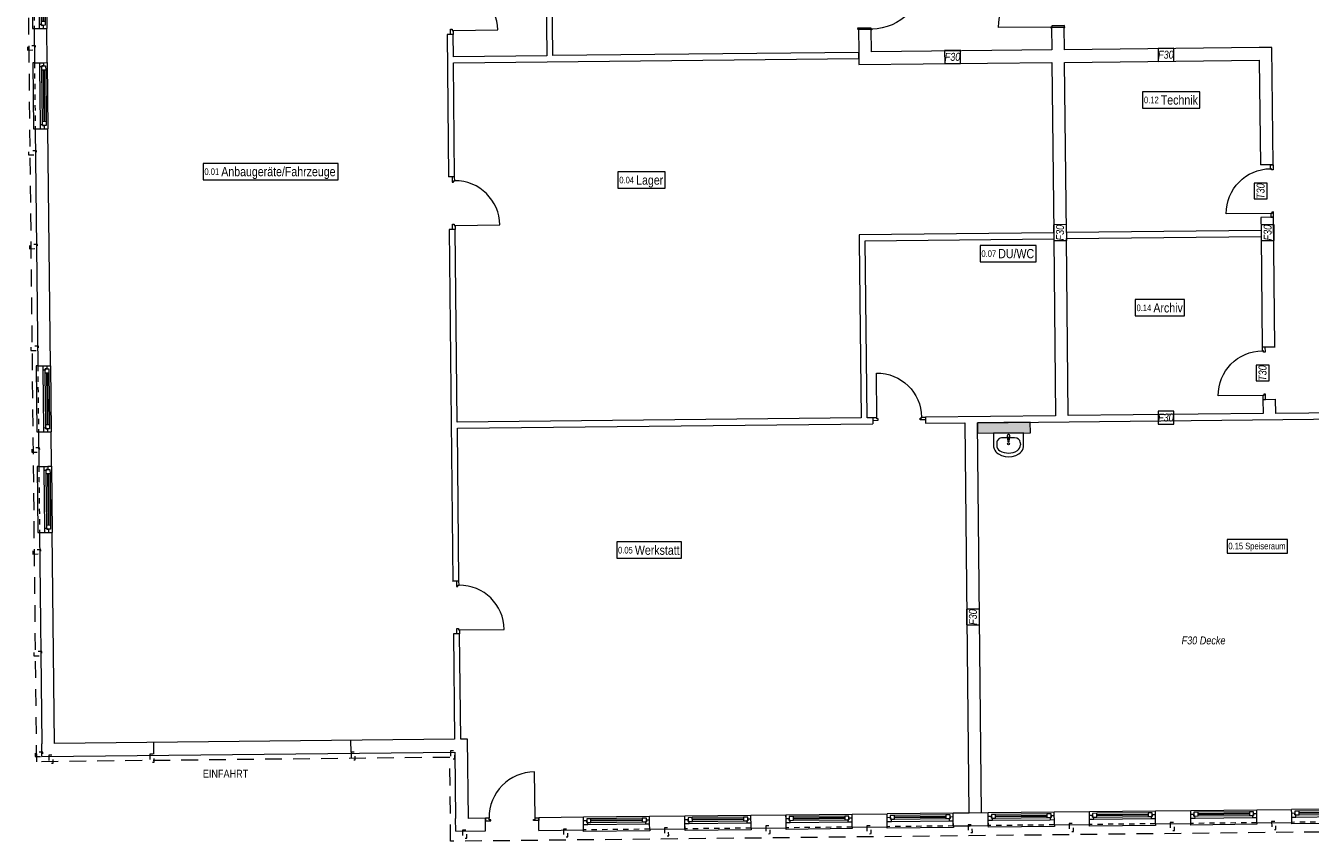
# Model space of a CAD drawing. Header units: metres. Extents: x -80 to 1923, y -189 to 69.
# Tile 32 of 256: x 851 to 876, y 14 to 29. Entities that reach past the tile are written whole.
import ezdxf

# ---------------------------------------------------------------- set-up
doc = ezdxf.new("R2010")
doc.units = ezdxf.units.M
doc.header["$MEASUREMENT"] = 0
for name, pattern in [('Strichlinie eng', [0.115, 0.075, -0.04]), ('Strichlinie_ lang', [0.529167, 0.3175, -0.211667]), ('Untersicht', [0.1, 0.075, -0.025])]:
    doc.linetypes.add(name, pattern=pattern)
for name, color, linetype in [('00 Linien_Kreise_Splines', 7, 'Continuous'), ('00 Überdachte Pausenhalle', 7, 'Continuous'), ('10 Stütze Holz', 7, 'Continuous'), ('10 Wand außen', 7, 'Continuous'), ('10 Wand innen', 7, 'Continuous'), ('50 Sanitäreinrichtung', 7, 'Continuous'), ('80 Raum', 7, 'Continuous'), ('97 Brandschutz', 7, 'Continuous'), ('Abbruch_80 Raumbez Abbruch 50stel', 7, 'Continuous')]:
    doc.layers.add(name, color=color, linetype=linetype)
doc.styles.add('ERSTELLTER_STIL_2', font='ARIALN.TTF')
doc.styles.add('ERSTELLTER_STIL_5', font='ARIALN.TTF')

# ---------------------------------------------------------------- blocks, each defined once
blk = doc.blocks.new('1-Flügelfenster 27')
at = {"layer": '10 Wand außen', "color": 7, "linetype": 'Continuous', "lineweight": 9}
for p, q in [((-0.625, 0.07), (0.625, 0.07)), ((-0.625, 0), (-0.625, 0.07)), ((-0.625, -0.07), (-0.625, 0)), ((-0.625, -0.07), (-0.625, 0)), ((0.625, 0), (0.625, 0.07)), ((0.625, -0.07), (0.625, 0)), ((0.625, -0.07), (0.625, 0)), ((-0.625, -0.17), (-0.625, -0.07)), ((-0.625, -0.17), (-0.625, -0.2)), ((-0.625, -0.2), (0.625, -0.2)), ((0.625, -0.17), (0.625, -0.07)), ((0.625, -0.2), (0.625, -0.17))]:
    blk.add_line(p, q, dxfattribs=at)
at = {"layer": '10 Wand außen', "color": 7, "linetype": 'Continuous', "lineweight": 13}
for p, q in [((-0.625, 0), (-0.565, 0)), ((-0.565, -0.03), (-0.565, 0.04)), ((-0.565, 0.04), (-0.485, 0.04)), ((-0.565, 0), (-0.565, -0.03)), ((-0.485, 0.04), (0.485, 0.04)), ((-0.485, 0.04), (-0.485, -0.03)), ((-0.485, 0.01), (0.485, 0.01)), ((0.485, -0.03), (0.485, 0.04)), ((0.485, 0.04), (0.565, 0.04)), ((0.565, 0.04), (0.565, -0.03)), ((0.565, -0.03), (0.565, 0)), ((0.565, 0), (0.625, 0)), ((-0.545, -0.07), (-0.625, -0.07)), ((-0.565, -0.03), (-0.545, -0.03)), ((-0.485, -0.03), (-0.565, -0.03)), ((-0.545, -0.03), (-0.545, -0.07)), ((0.545, -0.07), (-0.545, -0.07)), ((0.485, 0), (-0.485, 0)), ((0.485, -0.03), (-0.485, -0.03)), ((0.565, -0.03), (0.485, -0.03)), ((0.545, -0.07), (0.545, -0.03)), ((0.545, -0.03), (0.565, -0.03)), ((0.625, -0.07), (0.545, -0.07))]:
    blk.add_line(p, q, dxfattribs=at)
at = {"layer": '10 Wand außen', "color": 7, "linetype": 'Strichlinie eng', "lineweight": 9}
blk.add_line((-0.625, -0.17), (0.625, -0.17), dxfattribs=at)
blk = doc.blocks.new('Eingang 01 1-Fl 27')
at = {"layer": '10 Wand außen', "color": 7, "linetype": 'Continuous', "lineweight": 13}
for p, q in [((0.435, 0), (0.435, 0.87)), ((-0.435, 0), (-0.505, 0)), ((-0.505, 0), (-0.505, -0.05)), ((-0.435, -0.03), (-0.435, 0)), ((0.435, -0.03), (0.435, 0)), ((0.435, 0), (0.505, 0)), ((0.505, 0), (0.505, -0.05)), ((-0.505, -0.05), (-0.405, -0.05)), ((-0.405, -0.03), (-0.435, -0.03)), ((-0.405, -0.05), (-0.405, -0.03)), ((0.405, -0.05), (0.405, -0.03)), ((0.405, -0.03), (0.435, -0.03)), ((0.505, -0.05), (0.405, -0.05))]:
    blk.add_line(p, q, dxfattribs=at)
at = {"layer": '10 Wand außen', "color": 7, "linetype": 'Continuous', "lineweight": 9}
for p, q in [((-0.505, -0.05), (-0.505, 0)), ((-0.505, -0.05), (-0.505, 0)), ((0.505, -0.05), (0.505, 0)), ((0.505, -0.05), (0.505, 0)), ((-0.505, -0.24), (-0.505, -0.05)), ((0.505, -0.24), (0.505, -0.05))]:
    blk.add_line(p, q, dxfattribs=at)
blk.add_arc((0.435, 0), 0.87, 90, 180, dxfattribs=at)
blk = doc.blocks.new('Blockrahmentür 1-Fl 27_24')
at = {"layer": '10 Wand innen', "color": 7, "linetype": 'Continuous', "lineweight": 13}
for p, q in [((0.4225, 0), (0.4225, 0.845)), ((-0.4225, 0), (-0.4975, 0)), ((-0.4975, 0), (-0.4975, -0.05)), ((-0.4225, -0.02), (-0.4225, 0)), ((0.4225, -0.02), (0.4225, 0)), ((0.4225, 0), (0.4975, 0)), ((0.4975, 0), (0.4975, -0.05)), ((-0.4975, -0.05), (-0.3975, -0.05)), ((-0.3975, -0.02), (-0.4225, -0.02)), ((-0.3975, -0.05), (-0.3975, -0.02)), ((0.3975, -0.05), (0.3975, -0.02)), ((0.3975, -0.02), (0.4225, -0.02)), ((0.4975, -0.05), (0.3975, -0.05))]:
    blk.add_line(p, q, dxfattribs=at)
at = {"layer": '10 Wand innen', "color": 7, "linetype": 'Continuous', "lineweight": 9}
for p, q in [((-0.4975, 0), (-0.4975, -0.05)), ((-0.4975, 0), (-0.4975, -0.05)), ((0.4975, 0), (0.4975, -0.05)), ((0.4975, 0), (0.4975, -0.05)), ((-0.4975, -0.05), (-0.4975, -0.115)), ((0.4975, -0.05), (0.4975, -0.115))]:
    blk.add_line(p, q, dxfattribs=at)
blk.add_arc((0.4225, 0), 0.845, 90, 180, dxfattribs=at)
blk = doc.blocks.new('Blockrahmentür 1-Fl 27_26')
at = {"layer": '10 Wand innen', "color": 7, "linetype": 'Continuous', "lineweight": 13}
for p, q in [((0.495, -0.01), (0.495, 0.98)), ((-0.495, -0.01), (-0.5075, -0.01)), ((-0.5075, -0.01), (-0.5075, -0.02)), ((-0.5075, -0.02), (-0.4975, -0.02)), ((-0.4975, -0.02), (-0.4975, -0.26)), ((-0.495, -0.03), (-0.495, -0.01)), ((-0.47, -0.03), (-0.495, -0.03)), ((-0.47, -0.27), (-0.47, -0.03)), ((0.47, -0.27), (0.47, -0.03)), ((0.47, -0.03), (0.495, -0.03)), ((0.495, -0.03), (0.495, -0.01)), ((0.495, -0.01), (0.5075, -0.01)), ((0.5075, -0.02), (0.4975, -0.02)), ((0.4975, -0.02), (0.4975, -0.26)), ((0.5075, -0.01), (0.5075, -0.02)), ((-0.4975, -0.26), (-0.5075, -0.26)), ((-0.5075, -0.26), (-0.5075, -0.27)), ((-0.5075, -0.27), (-0.47, -0.27)), ((0.5075, -0.27), (0.47, -0.27)), ((0.4975, -0.26), (0.5075, -0.26)), ((0.5075, -0.26), (0.5075, -0.27))]:
    blk.add_line(p, q, dxfattribs=at)
at = {"layer": '10 Wand innen', "color": 7, "linetype": 'Continuous', "lineweight": 9}
for p, q in [((-0.4975, -0.26), (-0.4975, -0.02)), ((-0.4975, -0.26), (-0.4975, -0.02)), ((0.4975, -0.26), (0.4975, -0.02)), ((0.4975, -0.26), (0.4975, -0.02))]:
    blk.add_line(p, q, dxfattribs=at)
blk.add_arc((0.495, -0.01), 0.99, 90, 180, dxfattribs=at)
blk = doc.blocks.new('Blockrahmentür 1-Fl 27_27')
at = {"layer": '10 Wand innen', "color": 7, "linetype": 'Continuous', "lineweight": 13}
for p, q in [((0.4225, 0), (0.4225, 0.845)), ((-0.4225, 0), (-0.4975, 0)), ((-0.4975, 0), (-0.4975, -0.05)), ((-0.4225, -0.02), (-0.4225, 0)), ((0.4225, -0.02), (0.4225, 0)), ((0.4225, 0), (0.4975, 0)), ((0.4975, 0), (0.4975, -0.05)), ((-0.4975, -0.05), (-0.3975, -0.05)), ((-0.3975, -0.02), (-0.4225, -0.02)), ((-0.3975, -0.05), (-0.3975, -0.02)), ((0.3975, -0.05), (0.3975, -0.02)), ((0.3975, -0.02), (0.4225, -0.02)), ((0.4975, -0.05), (0.3975, -0.05))]:
    blk.add_line(p, q, dxfattribs=at)
at = {"layer": '10 Wand innen', "color": 7, "linetype": 'Continuous', "lineweight": 9}
for p, q in [((-0.4975, 0), (-0.4975, -0.05)), ((-0.4975, 0), (-0.4975, -0.05)), ((0.4975, 0), (0.4975, -0.05)), ((0.4975, 0), (0.4975, -0.05)), ((-0.4975, -0.05), (-0.4975, -0.24)), ((0.4975, -0.05), (0.4975, -0.24))]:
    blk.add_line(p, q, dxfattribs=at)
blk.add_arc((0.4225, 0), 0.845, 90, 180, dxfattribs=at)
blk = doc.blocks.new('Blockrahmentür 1-Fl 27_28')
at = {"layer": '10 Wand innen', "color": 7, "linetype": 'Continuous', "lineweight": 13}
for p, q in [((0.4225, 0), (0.4225, 0.845)), ((-0.4225, 0), (-0.4975, 0)), ((-0.4975, 0), (-0.4975, -0.05)), ((-0.4225, -0.02), (-0.4225, 0)), ((0.4225, -0.02), (0.4225, 0)), ((0.4225, 0), (0.4975, 0)), ((0.4975, 0), (0.4975, -0.05)), ((-0.4975, -0.05), (-0.3975, -0.05)), ((-0.3975, -0.02), (-0.4225, -0.02)), ((-0.3975, -0.05), (-0.3975, -0.02)), ((0.3975, -0.05), (0.3975, -0.02)), ((0.3975, -0.02), (0.4225, -0.02)), ((0.4975, -0.05), (0.3975, -0.05))]:
    blk.add_line(p, q, dxfattribs=at)
at = {"layer": '10 Wand innen', "color": 7, "linetype": 'Continuous', "lineweight": 9}
for p, q in [((-0.4975, 0), (-0.4975, 0.19)), ((-0.4975, -0.05), (-0.4975, 0)), ((-0.4975, -0.05), (-0.4975, 0)), ((0.4975, 0), (0.4975, 0.19)), ((0.4975, -0.05), (0.4975, 0)), ((0.4975, -0.05), (0.4975, 0))]:
    blk.add_line(p, q, dxfattribs=at)
blk.add_arc((0.4225, 0), 0.845, 90, 180, dxfattribs=at)
blk = doc.blocks.new('Waschbecken 01 27_2')
at = {"layer": '50 Sanitäreinrichtung', "color": 7, "linetype": 'Continuous', "lineweight": 9}
for p, q in [((-0.223, -0.183), (-0.223, -0.229)), ((0.113, -0.092), (-0.113, -0.092)), ((-0.014, -0.097), (-0.014, -0.082)), ((-0.014, -0.082), (0.014, -0.082)), ((0.014, -0.082), (0.014, -0.097)), ((0.223, -0.183), (0.223, -0.229))]:
    blk.add_line(p, q, dxfattribs=at)
at = {"layer": '50 Sanitäreinrichtung', "color": 7, "linetype": 'Continuous', "lineweight": 9, "flags": 128}
blk.add_lwpolyline([(-0.285, 0), (-0.285, -0.229), (-0.282, -0.263), (-0.274, -0.295), (-0.261, -0.326), (-0.243, -0.353), (-0.221, -0.377), (-0.195, -0.396), (-0.133, -0.426), (-0.067, -0.444), (0, -0.45), (0.067, -0.444), (0.133, -0.426), (0.195, -0.396), (0.221, -0.377), (0.243, -0.353), (0.261, -0.326), (0.274, -0.295), (0.282, -0.263), (0.285, -0.229), (0.285, 0)], close=True, dxfattribs=at)
blk.add_lwpolyline([(-0.025, -0.057), (-0.021, -0.099, 0.12102), (-0.018, -0.109), (-0.011, -0.162, 0.882566), (0.011, -0.162), (0.018, -0.109, 0.12102), (0.021, -0.099), (0.025, -0.057, 1)], format="xyb", close=True, dxfattribs=at)
at = {"layer": '50 Sanitäreinrichtung', "color": 7, "linetype": 'Continuous', "lineweight": 9}
blk.add_circle((0, -0.207), 0.0175, dxfattribs=at)
for radius, start, end in [(0.0211, 212.771, 327.229), (0.0136, 180, 0)]:
    blk.add_arc((0, -0.097), radius, start, end, dxfattribs=at)
for centre, major_axis, ratio, start_param, end_param in [((-0.113, -0.183), (0.11, 0), 0.82489, 1.570796, 3.141593), ((-0.113, -0.229), (0, 0.121), 0.908696, 1.570796, 2.644618), ((0.113, -0.183), (0.11, 0), 0.82489, 0, 1.570796), ((0.113, -0.229), (0, 0.121), 0.908696, 3.638567, 4.712389), ((0, 0), (0, 0.382), 0.908696, 2.644618, 3.638567)]:
    blk.add_ellipse(centre, major_axis=major_axis, ratio=ratio, start_param=start_param, end_param=end_param, dxfattribs=at)

msp = doc.modelspace()

# ---------------------------------------------------------------- hatches: boundary and pattern name
at = {"layer": '50 Sanitäreinrichtung', "linetype": 'Continuous', "lineweight": 18, "true_color": 0x1f1f1f}
msp.add_hatch(color=250, dxfattribs=at).paths.add_polyline_path([(869.267, 21.913), (869.269, 21.713), (870.269, 21.724), (870.267, 21.924)])

# ---------------------------------------------------------------- linework, layer by layer
at = {"layer": '00 Linien_Kreise_Splines', "color": 7, "linetype": 'Continuous', "lineweight": 9}
for p, q in [((853.69, 15.643), (853.687, 15.862)), ((857.417, 15.682), (857.415, 15.902))]:
    msp.add_line(p, q, dxfattribs=at)
at = {"layer": '00 Linien_Kreise_Splines', "color": 7, "linetype": 'Strichlinie_ lang', "lineweight": 9}
msp.add_lwpolyline([(851.471, 15.498), (851.263, 34.977), (886.642, 35.355), (886.817, 15.793), (878.935, 15.706), (878.943, 14.203), (859.302, 13.993), (859.285, 15.582)], close=True, dxfattribs=at)
at = {"layer": '10 Stütze Holz', "color": 7, "linetype": 'Untersicht', "lineweight": 13, "flags": 128}
for points in [[(851.297, 28.965), (851.447, 28.966), (851.446, 29.046), (851.296, 29.045)], [(851.318, 26.979), (851.468, 26.98), (851.467, 27.06), (851.317, 27.059)], [(851.337, 25.206), (851.487, 25.208), (851.486, 25.288), (851.336, 25.286)], [(851.358, 23.28), (851.508, 23.282), (851.507, 23.362), (851.357, 23.36)], [(851.378, 21.355), (851.528, 21.356), (851.527, 21.436), (851.377, 21.435)], [(851.399, 19.429), (851.549, 19.43), (851.548, 19.51), (851.398, 19.509)], [(851.419, 17.503), (851.569, 17.504), (851.569, 17.584), (851.419, 17.583)], [(851.44, 15.598), (851.59, 15.6), (851.589, 15.68), (851.439, 15.678)], [(851.699, 15.621), (851.7, 15.471), (851.78, 15.472), (851.779, 15.622)], [(853.61, 15.642), (853.611, 15.492), (853.691, 15.493), (853.69, 15.643)], [(857.417, 15.682), (857.418, 15.532), (857.498, 15.533), (857.497, 15.683)], [(859.299, 15.703), (859.301, 15.553), (859.381, 15.553), (859.379, 15.703)], [(872.915, 14.348), (872.917, 14.198), (872.997, 14.199), (872.995, 14.349)], [(874.833, 14.368), (874.835, 14.218), (874.915, 14.219), (874.913, 14.369)], [(859.527, 14.205), (859.528, 14.055), (859.608, 14.056), (859.607, 14.206)], [(861.436, 14.225), (861.437, 14.075), (861.517, 14.076), (861.516, 14.226)], [(863.345, 14.246), (863.347, 14.096), (863.427, 14.097), (863.425, 14.247)], [(865.263, 14.287), (865.265, 14.137), (865.345, 14.138), (865.343, 14.288)], [(867.177, 14.287), (867.178, 14.137), (867.258, 14.138), (867.257, 14.288)], [(869.09, 14.307), (869.092, 14.157), (869.172, 14.158), (869.17, 14.308)], [(871.002, 14.328), (871.003, 14.178), (871.083, 14.178), (871.082, 14.328)]]:
    msp.add_lwpolyline(points, close=True, dxfattribs=at)
at = {"layer": '10 Wand außen', "color": 7, "linetype": 'Continuous', "lineweight": 9}
for p, q in [((851.423, 29.37), (851.523, 29.371)), ((851.523, 29.371), (851.593, 29.371)), ((851.593, 29.371), (851.663, 29.372)), ((851.43, 28.723), (851.53, 28.724)), ((851.53, 28.724), (851.6, 28.725)), ((851.6, 28.725), (851.67, 28.726)), ((851.443, 27.473), (851.543, 27.474)), ((851.543, 27.474), (851.613, 27.475)), ((851.613, 27.475), (851.683, 27.475)), ((851.491, 22.988), (851.591, 22.99)), ((851.591, 22.99), (851.661, 22.99)), ((851.661, 22.99), (851.731, 22.991)), ((851.504, 21.738), (851.604, 21.739)), ((851.604, 21.739), (851.674, 21.74)), ((851.674, 21.74), (851.744, 21.741)), ((851.511, 21.086), (851.611, 21.087)), ((851.611, 21.087), (851.681, 21.088)), ((851.681, 21.088), (851.751, 21.089)), ((851.525, 19.836), (851.625, 19.837)), ((851.625, 19.837), (851.695, 19.838)), ((851.695, 19.838), (851.765, 19.838)), ((874.554, 14.515), (874.553, 14.585)), ((875.213, 14.522), (875.212, 14.592)), ((859.959, 14.379), (859.959, 14.429)), ((859.961, 14.189), (859.959, 14.379)), ((860.969, 14.39), (860.969, 14.44)), ((860.971, 14.2), (860.969, 14.39)), ((861.815, 14.379), (861.815, 14.449)), ((861.816, 14.309), (861.815, 14.379)), ((863.066, 14.392), (863.065, 14.462)), ((863.067, 14.322), (863.066, 14.392)), ((863.733, 14.399), (863.733, 14.469)), ((863.734, 14.329), (863.733, 14.399)), ((864.984, 14.413), (864.983, 14.483)), ((864.985, 14.343), (864.984, 14.413)), ((864.986, 14.243), (864.985, 14.343)), ((865.647, 14.42), (865.646, 14.49)), ((865.647, 14.35), (865.647, 14.42)), ((865.649, 14.25), (865.647, 14.35)), ((866.897, 14.433), (866.896, 14.503)), ((866.898, 14.363), (866.897, 14.433)), ((866.899, 14.263), (866.898, 14.363)), ((867.56, 14.44), (867.559, 14.51)), ((867.561, 14.37), (867.56, 14.44)), ((867.562, 14.27), (867.561, 14.37)), ((868.811, 14.454), (868.81, 14.524)), ((868.811, 14.384), (868.811, 14.454)), ((868.812, 14.284), (868.811, 14.384)), ((869.472, 14.461), (869.471, 14.531)), ((869.473, 14.391), (869.472, 14.461)), ((869.474, 14.291), (869.473, 14.391)), ((870.722, 14.474), (870.722, 14.544)), ((870.723, 14.404), (870.722, 14.474)), ((870.724, 14.304), (870.723, 14.404)), ((871.386, 14.481), (871.385, 14.551)), ((871.386, 14.411), (871.386, 14.481)), ((871.387, 14.311), (871.386, 14.411)), ((872.636, 14.494), (872.635, 14.564)), ((872.637, 14.424), (872.636, 14.494)), ((872.638, 14.324), (872.637, 14.424)), ((873.303, 14.502), (873.302, 14.572)), ((873.304, 14.432), (873.303, 14.502)), ((873.305, 14.332), (873.304, 14.432)), ((874.554, 14.445), (874.554, 14.515)), ((874.555, 14.345), (874.554, 14.445)), ((875.213, 14.452), (875.213, 14.522)), ((875.214, 14.352), (875.213, 14.452)), ((861.817, 14.209), (861.816, 14.309)), ((863.068, 14.222), (863.067, 14.322)), ((863.735, 14.229), (863.734, 14.329))]:
    msp.add_line(p, q, dxfattribs=at)
at = {"layer": '10 Wand außen', "color": 7, "linetype": 'Continuous', "lineweight": 9, "flags": 128}
for points in [[(851.423, 29.37), (851.43, 28.723)], [(851.67, 28.726), (851.663, 29.372)], [(851.443, 27.473), (851.491, 22.988)], [(851.731, 22.991), (851.683, 27.475)], [(851.504, 21.738), (851.511, 21.086)], [(851.751, 21.089), (851.744, 21.741)], [(851.525, 19.836), (851.567, 15.839)], [(851.807, 15.842), (851.765, 19.838)], [(851.57, 15.599), (851.567, 15.839)], [(859.377, 15.923), (851.807, 15.842)], [(859.621, 15.925), (859.492, 15.924)], [(859.637, 14.426), (859.621, 15.925)], [(851.57, 15.599), (859.384, 15.683)], [(859.384, 15.683), (859.397, 14.423)], [(875.212, 14.592), (874.553, 14.585)], [(859.4, 14.183), (859.397, 14.423)], [(859.959, 14.429), (859.637, 14.426)], [(861.815, 14.449), (860.969, 14.44)], [(863.733, 14.469), (863.065, 14.462)], [(865.646, 14.49), (864.983, 14.483)], [(867.559, 14.51), (866.896, 14.503)], [(869.106, 14.527), (868.81, 14.524)], [(869.471, 14.531), (869.127, 14.527)], [(871.385, 14.551), (870.722, 14.544)], [(873.302, 14.572), (872.635, 14.564)], [(874.555, 14.345), (875.214, 14.352)], [(859.4, 14.183), (859.961, 14.189)], [(860.971, 14.2), (861.817, 14.209)], [(863.068, 14.222), (863.735, 14.229)], [(864.986, 14.243), (865.649, 14.25)], [(866.899, 14.263), (867.562, 14.27)], [(868.812, 14.284), (869.13, 14.287)], [(869.13, 14.287), (869.474, 14.291)], [(870.724, 14.304), (871.387, 14.311)], [(872.638, 14.324), (873.305, 14.332)]]:
    msp.add_lwpolyline(points, dxfattribs=at)
at = {"layer": '10 Wand innen', "color": 7, "linetype": 'Continuous', "lineweight": 9}
for p, q in [((859.299, 29.259), (859.234, 29.258)), ((859.349, 29.259), (859.299, 29.259)), ((867.019, 29.357), (867.259, 29.359)), ((870.909, 29.4), (870.669, 29.397)), ((874.811, 26.795), (874.621, 26.793)), ((874.861, 26.795), (874.811, 26.795)), ((859.328, 26.565), (859.263, 26.564)), ((859.378, 26.566), (859.328, 26.565)), ((874.821, 25.8), (874.631, 25.798)), ((874.871, 25.8), (874.821, 25.8)), ((859.339, 25.57), (859.274, 25.569)), ((859.389, 25.571), (859.339, 25.57)), ((874.657, 23.35), (874.707, 23.35)), ((874.707, 23.35), (874.897, 23.352)), ((874.668, 22.355), (874.718, 22.355)), ((874.718, 22.355), (874.908, 22.357)), ((867.29, 22.007), (867.291, 21.957)), ((867.291, 21.957), (867.291, 21.892)), ((868.285, 22.018), (868.286, 21.968)), ((868.286, 21.968), (868.286, 21.903)), ((859.41, 18.913), (859.345, 18.912)), ((859.46, 18.914), (859.41, 18.913)), ((859.42, 17.918), (859.355, 17.917)), ((859.47, 17.919), (859.42, 17.918))]:
    msp.add_line(p, q, dxfattribs=at)
at = {"layer": '10 Wand innen', "color": 7, "linetype": 'Continuous', "lineweight": 9, "flags": 128}
for points in [[(861.06, 34.741), (861.122, 28.857)], [(861.237, 28.858), (861.206, 31.798)], [(859.234, 29.258), (859.263, 26.564)], [(859.354, 28.838), (859.349, 29.259)], [(867.019, 29.357), (867.023, 28.93)], [(867.263, 28.932), (867.259, 29.359)], [(870.669, 29.397), (870.673, 28.969)], [(870.913, 28.971), (870.909, 29.4)], [(867.023, 28.92), (861.237, 28.858)], [(867.023, 28.93), (867.026, 28.69)], [(867.025, 28.805), (867.023, 28.92)], [(870.673, 28.969), (867.263, 28.932)], [(874.597, 29.011), (870.913, 28.971)], [(874.837, 29.013), (874.597, 29.011)], [(874.861, 26.795), (874.837, 29.013)], [(861.122, 28.857), (859.354, 28.838)], [(859.355, 28.723), (867.025, 28.805)], [(859.378, 26.566), (859.355, 28.723)], [(867.026, 28.69), (870.676, 28.729)], [(870.676, 28.729), (870.71, 25.509)], [(870.916, 28.731), (874.6, 28.771)], [(870.95, 25.511), (870.916, 28.731)], [(874.6, 28.771), (874.621, 26.793)], [(874.631, 25.798), (874.634, 25.551)], [(874.897, 23.352), (874.871, 25.8)], [(859.274, 25.569), (859.345, 18.912)], [(859.428, 21.923), (859.389, 25.571)], [(874.634, 25.551), (870.95, 25.511)], [(870.71, 25.509), (867.029, 25.47)], [(867.029, 25.47), (867.031, 25.355)], [(867.031, 25.355), (867.066, 22.005)], [(867.146, 25.356), (870.711, 25.394)], [(867.181, 22.006), (867.146, 25.356)], [(870.711, 25.394), (870.747, 22.044)], [(870.951, 25.396), (874.635, 25.436)], [(870.987, 22.047), (870.951, 25.396)], [(874.635, 25.436), (874.657, 23.35)], [(874.668, 22.355), (874.671, 22.086)], [(874.911, 22.089), (874.908, 22.357)], [(867.066, 22.005), (859.428, 21.923)], [(859.429, 21.808), (867.291, 21.892)], [(867.29, 22.007), (867.181, 22.006)], [(870.747, 22.044), (868.285, 22.018)], [(868.286, 21.903), (869.027, 21.911)], [(869.027, 21.911), (869.106, 14.527)], [(869.267, 21.913), (876.782, 21.994)], [(869.346, 14.529), (869.267, 21.913)], [(874.671, 22.086), (870.987, 22.047)], [(876.781, 22.109), (874.911, 22.089)], [(859.46, 18.914), (859.429, 21.808)], [(859.355, 17.917), (859.377, 15.923)], [(859.492, 15.924), (859.47, 17.919)]]:
    msp.add_lwpolyline(points, dxfattribs=at)
at = {"layer": '50 Sanitäreinrichtung', "color": 7, "linetype": 'Continuous', "lineweight": 9, "flags": 128}
msp.add_lwpolyline([(869.267, 21.913), (869.269, 21.713), (870.269, 21.724), (870.267, 21.924)], close=True, dxfattribs=at)
at = {"layer": '80 Raum', "color": 7, "linetype": 'Continuous', "lineweight": 9, "flags": 128}
for points in [[(872.393, 27.866), (873.474, 27.866), (873.474, 28.175), (872.393, 28.175), (872.393, 27.866)], [(854.619, 26.509), (857.176, 26.509), (857.176, 26.818), (854.619, 26.818), (854.619, 26.509)], [(862.468, 26.349), (863.358, 26.349), (863.358, 26.659), (862.468, 26.659), (862.468, 26.349)], [(869.318, 24.959), (870.376, 24.959), (870.376, 25.268), (869.318, 25.268), (869.318, 24.959)], [(872.253, 23.933), (873.187, 23.933), (873.187, 24.243), (872.253, 24.243), (872.253, 23.933)], [(862.444, 19.348), (863.672, 19.348), (863.672, 19.657), (862.444, 19.657), (862.444, 19.348)]]:
    msp.add_lwpolyline(points, close=True, dxfattribs=at)
at = {"layer": '97 Brandschutz', "color": 1, "linetype": 'Continuous', "lineweight": 13, "flags": 128}
for points in [[(868.649, 28.709), (868.948, 28.712), (868.946, 28.959), (868.646, 28.956), (868.649, 28.709)], [(872.686, 28.749), (872.985, 28.752), (872.983, 28.999), (872.684, 28.996), (872.686, 28.749)], [(874.75, 26.146), (874.75, 26.445), (874.502, 26.445), (874.502, 26.146), (874.75, 26.146)], [(870.957, 25.362), (870.954, 25.661), (870.707, 25.659), (870.71, 25.359), (870.957, 25.362)], [(874.882, 25.361), (874.882, 25.66), (874.635, 25.66), (874.635, 25.361), (874.882, 25.361)], [(874.786, 22.703), (874.786, 23.002), (874.539, 23.002), (874.539, 22.703), (874.786, 22.703)], [(872.686, 21.884), (872.985, 21.887), (872.983, 22.134), (872.684, 22.131), (872.686, 21.884)], [(869.308, 18.087), (869.308, 18.387), (869.061, 18.387), (869.061, 18.087), (869.308, 18.087)]]:
    msp.add_lwpolyline(points, close=True, dxfattribs=at)
at = {"layer": 'Abbruch_80 Raumbez Abbruch 50stel', "color": 40, "linetype": 'Continuous', "lineweight": 9, "true_color": 0xe6c200, "flags": 128}
msp.add_lwpolyline([(873.99, 19.448), (875.134, 19.448), (875.134, 19.704), (873.99, 19.704), (873.99, 19.448)], close=True, dxfattribs=at)

# ---------------------------------------------------------------- block references
at = {"layer": '10 Wand außen', "color": 7, "linetype": 'Continuous', "lineweight": 13}
for name, p, rotation in [('1-Flügelfenster 27', (851.586, 29.997), 270.6118029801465), ('1-Flügelfenster 27', (851.606, 28.1), 270.6118029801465), ('1-Flügelfenster 27', (851.668, 22.365), 270.6118029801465), ('1-Flügelfenster 27', (851.688, 20.463), 270.6118029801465), ('Eingang 01 1-Fl 27', (860.464, 14.434), 0.6118029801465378)]:
    msp.add_blockref(name, p, dxfattribs=dict(at, rotation=rotation))
at = {"layer": '10 Wand außen', "color": 7, "linetype": 'Continuous', "lineweight": 13, "xscale": -1}
for p, rotation in [((873.928, 14.508), 0.6118029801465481), ((875.838, 14.529), 0.6118029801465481), ((862.441, 14.386), 0.6118029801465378), ((864.359, 14.406), 0.6118029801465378), ((866.272, 14.426), 0.6118029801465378), ((868.185, 14.447), 0.6118029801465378), ((870.097, 14.467), 0.6118029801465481), ((872.011, 14.488), 0.6118029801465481)]:
    msp.add_blockref('1-Flügelfenster 27', p, dxfattribs=dict(at, rotation=rotation))
at = {"layer": '10 Wand innen', "color": 7, "linetype": 'Continuous', "lineweight": 13, "xscale": -1}
for name, p, rotation in [('Blockrahmentür 1-Fl 27_26', (870.643, 29.894), 90.61180298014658), ('Blockrahmentür 1-Fl 27_26', (867.273, 29.857), 270.6118029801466), ('Blockrahmentür 1-Fl 27_28', (874.816, 26.297), 90.61180298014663), ('Blockrahmentür 1-Fl 27_27', (874.663, 22.852), 90.61180298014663), ('Blockrahmentür 1-Fl 27_24', (867.788, 22.013), 0.6118029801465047)]:
    msp.add_blockref(name, p, dxfattribs=dict(at, rotation=rotation))
at = {"layer": '10 Wand innen', "color": 7, "linetype": 'Continuous', "lineweight": 13, "rotation": 270.6118029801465}
for p in [(859.344, 29.757), (859.383, 26.068), (859.465, 18.416)]:
    msp.add_blockref('Blockrahmentür 1-Fl 27_24', p, dxfattribs=at)
at = {"layer": '50 Sanitäreinrichtung', "color": 7, "linetype": 'Continuous', "lineweight": 13, "rotation": 0.6118029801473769}
msp.add_blockref('Waschbecken 01 27_2', (869.854, 21.72), dxfattribs=at)

# ---------------------------------------------------------------- texts
at = {"layer": '00 Überdachte Pausenhalle', "color": 7, "linetype": 'Continuous', "lineweight": 9, "char_height": 0.15, "attachment_point": 1}
for s, insert, style in [('\\A1;{\\pql;\\fArial Narrow|b0|i1|c0|p0;\\W1.000000;F30 Decke}', (873.13, 17.869), 'ERSTELLTER_STIL_5'), ('\\A1;{\\pql;\\fArial Narrow|b0|i0|c0|p0;\\W1.000000;EINFAHRT}', (854.614, 15.347), 'ERSTELLTER_STIL_2')]:
    msp.add_mtext(s, dxfattribs=dict(at, insert=insert, style=style))
at = {"layer": '80 Raum', "color": 7, "linetype": 'Continuous', "lineweight": 9, "char_height": 0.125, "attachment_point": 7, "style": 'ERSTELLTER_STIL_2'}
for s, insert in [('\\A1;{\\pql;\\fArial Narrow|b0|i0|c0|p0;\\W1.000000;0.1\\fArial Narrow|b0|i0|c0|p0;\\W1.000000;2\\fArial Narrow|b0|i0|c0|p0;\\W1.000000; \\fArial Narrow|b0|i0|c0|p0;\\H1.400000x;\\W1.000000;Technik}', (872.418, 27.93)), ('\\A1;{\\pql;\\fArial Narrow|b0|i0|c0|p0;\\W1.000000;0.0\\fArial Narrow|b0|i0|c0|p0;\\W1.000000;1\\fArial Narrow|b0|i0|c0|p0;\\W1.000000; \\fArial Narrow|b0|i0|c0|p0;\\H1.400000x;\\W1.000000;Anbaugeräte/Fahrzeuge}', (854.644, 26.524)), ('\\A1;{\\pql;\\fArial Narrow|b0|i0|c0|p0;\\W1.000000;0.\\fArial Narrow|b0|i0|c0|p0;\\W1.000000;04\\fArial Narrow|b0|i0|c0|p0;\\W1.000000; \\fArial Narrow|b0|i0|c0|p0;\\H1.400000x;\\W1.000000;Lager}', (862.493, 26.364)), ('\\A1;{\\pql;\\fArial Narrow|b0|i0|c0|p0;\\W1.000000;0.0\\fArial Narrow|b0|i0|c0|p0;\\W1.000000;7\\fArial Narrow|b0|i0|c0|p0;\\W1.000000; \\fArial Narrow|b0|i0|c0|p0;\\H1.400000x;\\W1.000000;DU/WC}', (869.343, 25.023)), ('\\A1;{\\pql;\\fArial Narrow|b0|i0|c0|p0;\\W1.000000;0.1\\fArial Narrow|b0|i0|c0|p0;\\W1.000000;4\\fArial Narrow|b0|i0|c0|p0;\\W1.000000; \\fArial Narrow|b0|i0|c0|p0;\\H1.400000x;\\W1.000000;Archiv}', (872.278, 23.997)), ('\\A1;{\\pql;\\fArial Narrow|b0|i0|c0|p0;\\W1.000000;0.0\\fArial Narrow|b0|i0|c0|p0;\\W1.000000;5\\fArial Narrow|b0|i0|c0|p0;\\W1.000000; \\fArial Narrow|b0|i0|c0|p0;\\H1.400000x;\\W1.000000;Werkstatt}', (862.469, 19.412))]:
    msp.add_mtext(s, dxfattribs=dict(at, insert=insert))
at = {"layer": '97 Brandschutz', "color": 1, "linetype": 'Continuous', "lineweight": 13, "char_height": 0.15, "attachment_point": 1, "style": 'ERSTELLTER_STIL_5'}
for s, insert, rotation in [('\\A1;{\\pql;\\fArial Narrow|b0|i1|c0|p0;\\W1.000000;F\\fArial Narrow|b0|i1|c0|p0;\\W1.000000;30}', (872.684, 28.95), 0.6118), ('\\A1;{\\pql;\\fArial Narrow|b0|i1|c0|p0;\\W1.000000;F\\fArial Narrow|b0|i1|c0|p0;\\W1.000000;30}', (868.647, 28.909), 0.6118), ('\\A1;{\\pql;\\fArial Narrow|b0|i1|c0|p0;\\W1.000000;T30}', (874.549, 26.146), 90), ('\\A1;{\\pql;\\fArial Narrow|b0|i1|c0|p0;\\W1.000000;F\\fArial Narrow|b0|i1|c0|p0;\\W1.000000;30}', (870.756, 25.36), 90.6118), ('\\A1;{\\pql;\\fArial Narrow|b0|i1|c0|p0;\\W1.000000;F\\fArial Narrow|b0|i1|c0|p0;\\W1.000000;30}', (874.682, 25.361), 90), ('\\A1;{\\pql;\\fArial Narrow|b0|i1|c0|p0;\\W1.000000;T30}', (874.586, 22.703), 90), ('\\A1;{\\pql;\\fArial Narrow|b0|i1|c0|p0;\\W1.000000;F\\fArial Narrow|b0|i1|c0|p0;\\W1.000000;30}', (872.684, 22.085), 0.6118), ('\\A1;{\\pql;\\fArial Narrow|b0|i1|c0|p0;\\W1.000000;F\\fArial Narrow|b0|i1|c0|p0;\\W1.000000;30}', (869.107, 18.087), 90)]:
    msp.add_mtext(s, dxfattribs=dict(at, insert=insert, rotation=rotation))
at = {"layer": 'Abbruch_80 Raumbez Abbruch 50stel', "color": 40, "linetype": 'Continuous', "lineweight": 9, "true_color": 0xe6c200, "insert": (874.015, 19.642), "char_height": 0.125, "attachment_point": 1, "style": 'ERSTELLTER_STIL_2'}
msp.add_mtext('\\A1;{\\pql;\\fArial Narrow|b0|i0|c0|p0;\\W1.000000;0.1\\fArial Narrow|b0|i0|c0|p0;\\W1.000000;5\\fArial Narrow|b0|i0|c0|p0;\\W1.000000; \\fArial Narrow|b0|i0|c0|p0;\\W1.000000;Speiseraum}', dxfattribs=at)

doc.saveas('drawing.dxf')
